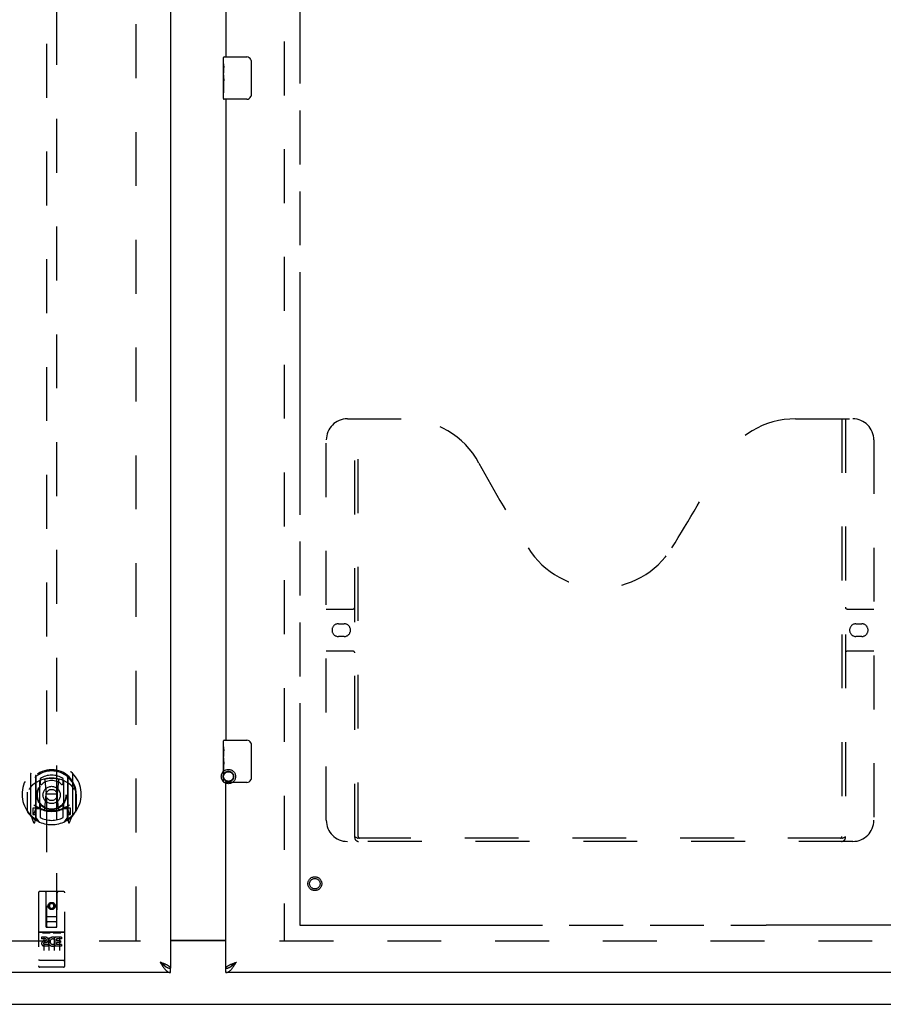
# Model space of a CAD drawing. Header units: inches. Extents: x 0 to 232, y 0 to 150.
# Tile 8 of 31: x 67 to 88, y 53 to 77. Entities that reach past the tile are written whole.
import ezdxf

# ---------------------------------------------------------------- set-up
doc = ezdxf.new("R2010")
doc.units = ezdxf.units.IN
doc.header["$LTSCALE"] = 12.750417
doc.header["$MEASUREMENT"] = 0
doc.linetypes.add('HIDDEN', pattern=[0.2, 0.1, -0.1])
doc.linetypes.add('PHANTOM', pattern=[0.8, 0.45, -0.05, 0.1, -0.05, 0.1, -0.05])
doc.layers.get('0').update_dxf_attribs({"linetype": 'CONTINUOUS'})
for name, color, linetype in [('02___PRT_ALL_AXES', 7, 'CONTINUOUS'), ('AVAILABLE_DOOR_SPACE', 7, 'CONTINUOUS'), ('DEFAULT_2', 8, 'HIDDEN'), ('DIMENSIONS', 7, 'CONTINUOUS')]:
    doc.layers.add(name, color=color, linetype=linetype)
doc.styles.get("Standard").update_dxf_attribs({"font": 'arial.ttf'})
doc.dimstyles.new('DIMSTYLE_1', dxfattribs={"dimtxt": 1.022761, "dimasz": 1.363681, "dimexe": 0.09, "dimexo": 0.07, "dimgap": 0.0375, "dimtad": 0, "dimtih": 1, "dimtoh": 1, "dimzin": 4, "dimdsep": 46, "dimtxsty": 'Standard', "dimblk": '_FILLED', "dimblk1": '_FILLED', "dimblk2": '_FILLED', "dimcen": 0.09, "dimazin": 1, "dimtfac": 1, "dimtdec": 3, "dimtofl": 0, "dimtmove": 0, "dimatfit": 3, "dimldrblk": '_FILLED', "dimfxl": 0, "dimtolj": 1, "dimtzin": 4, "dimarcsym": 0})

# ---------------------------------------------------------------- blocks, each defined once
blk = doc.blocks.new('_FILLED')
at = {"color": 0, "linetype": 'ByBlock'}
blk.add_solid([(0, 0), (-1, 0.2), (-1, -0.2)], dxfattribs=at)
blk = doc.blocks.new('*D17')
at = {"layer": 'DIMENSIONS', "color": 2, "linetype": 'Continuous'}
for p, q in [((67.322, 88.481), (65.202, 88.481)), ((70.947, 88.481), (73.674, 88.481))]:
    blk.add_line(p, q, dxfattribs=at)
at = {"layer": 'DIMENSIONS', "color": 2, "linetype": 'Continuous', "xscale": 1.3636809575, "yscale": 1.3636809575, "zscale": 1.3636809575}
blk.add_blockref('_FILLED', (67.322, 88.481), dxfattribs=at)
at = {"layer": 'DIMENSIONS', "color": 2, "linetype": 'Continuous', "xscale": 1.3636809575, "yscale": 1.3636809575, "zscale": 1.3636809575, "rotation": 180}
blk.add_blockref('_FILLED', (70.947, 88.481), dxfattribs=at)
at = {"layer": 'DIMENSIONS', "color": 2, "linetype": 'Continuous', "insert": (64.691, 88.993), "char_height": 1.0228, "width": 2.77932, "attachment_point": 3, "line_spacing_factor": 0.9}
blk.add_mtext('3.63', dxfattribs=at)

msp = doc.modelspace()

# ---------------------------------------------------------------- linework, layer by layer
at = {"color": 3, "linetype": 'Continuous'}
for p, q in [((70.947, 112.402), (70.947, 54.11)), ((72.26, 90.839), (72.26, 75.673)), ((72.26, 74.673), (72.26, 59.506)), ((72.26, 54.11), (72.26, 58.506)), ((70.947, 54.771), (72.26, 54.771)), ((72.476, 54.242), (72.506, 54.252)), ((70.947, 54.006), (42.385, 54.006)), ((100.822, 54.006), (72.26, 54.006))]:
    msp.add_line(p, q, dxfattribs=at)
at = {"color": 7, "linetype": 'Continuous'}
for p, q in [((72.2, 75.512), (72.2, 75.658)), ((72.215, 75.673), (72.755, 75.673)), ((72.855, 75.573), (72.855, 74.773)), ((72.2, 75.254), (72.2, 75.288)), ((72.2, 75.057), (72.2, 75.089)), ((72.2, 74.688), (72.2, 74.827)), ((72.755, 74.673), (72.215, 74.673)), ((72.2, 59.345), (72.2, 59.491)), ((72.215, 59.506), (72.755, 59.506)), ((72.855, 59.406), (72.855, 58.606)), ((72.2, 59.088), (72.2, 59.121)), ((72.2, 58.891), (72.2, 58.922)), ((72.2, 58.521), (72.2, 58.66)), ((72.755, 58.506), (72.215, 58.506)), ((72.26, 54.756), (70.947, 54.756)), ((70.824, 54.152), (70.834, 54.145)), ((70.947, 54.006), (70.947, 54.11)), ((72.26, 54.006), (72.26, 54.11)), ((72.362, 54.139), (72.373, 54.145)), ((51.133, 53.256), (93.886, 53.256))]:
    msp.add_line(p, q, dxfattribs=at)
for points in [[(72.848, 75.609), (72.85, 75.603), (72.851, 75.597), (72.853, 75.591), (72.854, 75.585), (72.854, 75.579), (72.855, 75.573)], [(72.855, 74.773), (72.854, 74.766), (72.854, 74.76), (72.853, 74.754), (72.851, 74.748), (72.85, 74.742), (72.848, 74.736)], [(72.848, 59.442), (72.85, 59.436), (72.851, 59.431), (72.853, 59.425), (72.854, 59.418), (72.854, 59.412), (72.855, 59.406)], [(72.855, 58.606), (72.854, 58.6), (72.854, 58.593), (72.853, 58.587), (72.851, 58.581), (72.85, 58.575), (72.848, 58.57)], [(70.701, 54.252), (70.711, 54.243), (70.721, 54.234), (70.731, 54.225), (70.742, 54.216), (70.752, 54.207), (70.762, 54.198), (70.772, 54.189), (70.783, 54.181), (70.793, 54.173), (70.803, 54.166), (70.814, 54.159), (70.824, 54.152)], [(70.831, 54.147), (70.83, 54.149), (70.826, 54.155), (70.82, 54.162), (70.815, 54.168), (70.808, 54.175), (70.801, 54.181), (70.794, 54.188), (70.786, 54.194), (70.778, 54.201), (70.769, 54.207), (70.76, 54.214), (70.75, 54.22), (70.741, 54.227), (70.731, 54.233), (70.721, 54.24), (70.711, 54.246), (70.701, 54.252)], [(70.834, 54.145), (70.844, 54.139), (70.855, 54.134), (70.865, 54.129), (70.875, 54.125), (70.885, 54.121), (70.896, 54.118), (70.906, 54.115), (70.916, 54.113), (70.927, 54.111), (70.937, 54.11), (70.947, 54.11)], [(72.26, 54.11), (72.27, 54.11), (72.28, 54.111), (72.29, 54.113), (72.301, 54.115), (72.311, 54.118), (72.321, 54.121), (72.331, 54.125), (72.342, 54.129), (72.352, 54.134), (72.362, 54.139)], [(72.373, 54.145), (72.383, 54.152), (72.393, 54.159), (72.403, 54.166), (72.414, 54.173), (72.424, 54.181), (72.434, 54.189), (72.444, 54.198), (72.455, 54.207), (72.465, 54.216), (72.475, 54.225), (72.486, 54.234), (72.496, 54.243), (72.506, 54.252)], [(72.375, 54.147), (72.376, 54.149), (72.381, 54.155), (72.386, 54.162), (72.392, 54.168), (72.398, 54.175), (72.405, 54.181), (72.413, 54.188), (72.421, 54.194), (72.429, 54.201), (72.438, 54.207), (72.447, 54.214), (72.456, 54.22), (72.466, 54.227), (72.476, 54.233), (72.486, 54.24), (72.496, 54.246), (72.506, 54.252)]]:
    msp.add_lwpolyline(points, dxfattribs=at)
at = {"color": 3, "linetype": 'Continuous'}
for points in [[(70.853, 54.192), (70.841, 54.198), (70.828, 54.203), (70.815, 54.209), (70.802, 54.214), (70.788, 54.22), (70.774, 54.225), (70.76, 54.231), (70.745, 54.236), (70.73, 54.242), (70.701, 54.252)], [(70.701, 54.252), (70.711, 54.236), (70.721, 54.22), (70.731, 54.204), (70.742, 54.189), (70.752, 54.173), (70.762, 54.158), (70.772, 54.143), (70.783, 54.129), (70.793, 54.116)], [(70.793, 54.116), (70.803, 54.102), (70.814, 54.09), (70.824, 54.078), (70.834, 54.067), (70.844, 54.057), (70.855, 54.048), (70.865, 54.039), (70.875, 54.031), (70.885, 54.025), (70.896, 54.019), (70.906, 54.014), (70.916, 54.011), (70.927, 54.008), (70.937, 54.006), (70.947, 54.006)], [(70.947, 54.11), (70.947, 54.115), (70.945, 54.121), (70.943, 54.126), (70.94, 54.132), (70.936, 54.137), (70.931, 54.143), (70.925, 54.148), (70.919, 54.154), (70.912, 54.159), (70.903, 54.165), (70.895, 54.17), (70.885, 54.176), (70.875, 54.181), (70.864, 54.187), (70.853, 54.192)], [(72.26, 54.11), (72.26, 54.115), (72.261, 54.121), (72.264, 54.126), (72.267, 54.132), (72.271, 54.137), (72.276, 54.143), (72.281, 54.148), (72.288, 54.154), (72.295, 54.159), (72.303, 54.165), (72.312, 54.17), (72.322, 54.176), (72.332, 54.181), (72.343, 54.187), (72.354, 54.192)], [(72.26, 54.006), (72.27, 54.006), (72.28, 54.008), (72.29, 54.011), (72.301, 54.014), (72.311, 54.019), (72.321, 54.025), (72.331, 54.031), (72.342, 54.039), (72.352, 54.048), (72.362, 54.057), (72.373, 54.067), (72.383, 54.078), (72.393, 54.09), (72.403, 54.102)], [(72.354, 54.192), (72.366, 54.198), (72.379, 54.203), (72.392, 54.209), (72.405, 54.214), (72.419, 54.22), (72.433, 54.225), (72.447, 54.231), (72.462, 54.236), (72.476, 54.242)], [(72.403, 54.102), (72.414, 54.116), (72.424, 54.129), (72.434, 54.143), (72.444, 54.158), (72.455, 54.173), (72.465, 54.189), (72.475, 54.204), (72.486, 54.22), (72.496, 54.236), (72.506, 54.252)]]:
    msp.add_lwpolyline(points, dxfattribs=at)
at = {"color": 7, "linetype": 'Continuous'}
for centre, radius, start, end in [((72.215, 75.658), 0.015, 90, 180), ((72.755, 75.573), 0.1, 21.1999, 90), ((72.215, 74.688), 0.015, 180, 270), ((72.755, 74.773), 0.1, 270, 338.7946), ((72.215, 59.491), 0.015, 90, 180), ((72.755, 59.406), 0.1, 21.1999, 90), ((72.215, 58.521), 0.015, 180, 270), ((72.755, 58.606), 0.1, 270, 338.7946)]:
    msp.add_arc(centre, radius, start, end, dxfattribs=at)
at = {"layer": '02___PRT_ALL_AXES', "color": 7, "linetype": 'Continuous'}
for p, q in [((72.2, 75.512), (72.2, 75.658)), ((72.2, 75.254), (72.2, 75.511)), ((72.205, 75.456), (72.2, 75.456)), ((72.2, 75.288), (72.207, 75.288)), ((72.207, 75.288), (72.207, 75.424)), ((72.2, 74.688), (72.2, 75.251)), ((72.201, 75.225), (72.2, 75.225)), ((72.2, 75.093), (72.206, 75.093)), ((72.2, 75.057), (72.207, 75.057)), ((72.201, 75.227), (72.203, 75.205)), ((72.207, 74.827), (72.207, 75.057)), ((72.2, 74.994), (72.207, 74.994)), ((72.2, 74.827), (72.207, 74.827)), ((72.2, 59.345), (72.2, 59.491)), ((72.2, 59.088), (72.2, 59.344)), ((72.205, 59.289), (72.2, 59.289)), ((72.207, 59.121), (72.207, 59.257)), ((72.2, 59.121), (72.207, 59.121)), ((72.2, 58.521), (72.2, 59.085)), ((72.201, 59.058), (72.2, 59.058)), ((72.201, 59.06), (72.203, 59.038)), ((72.2, 58.927), (72.206, 58.927)), ((72.2, 58.891), (72.207, 58.891)), ((72.2, 58.828), (72.207, 58.828)), ((72.207, 58.66), (72.207, 58.891)), ((72.2, 58.66), (72.207, 58.66))]:
    msp.add_line(p, q, dxfattribs=at)
at = {"layer": '02___PRT_ALL_AXES', "color": 8, "linetype": 'HIDDEN'}
for p, q in [((68.417, 54.966), (67.852, 54.966)), ((67.99, 54.844), (67.898, 54.844)), ((67.898, 54.844), (67.898, 54.802)), ((67.99, 54.802), (67.898, 54.802)), ((67.994, 54.759), (67.948, 54.759)), ((68.21, 54.809), (68.197, 54.79)), ((68.207, 54.834), (68.21, 54.832)), ((68.366, 54.844), (68.21, 54.844)), ((68.21, 54.844), (68.21, 54.832)), ((68.21, 54.809), (68.21, 54.631)), ((68.366, 54.802), (68.253, 54.802)), ((68.253, 54.802), (68.253, 54.759)), ((68.345, 54.759), (68.253, 54.759)), ((68.345, 54.759), (68.345, 54.716)), ((68.366, 54.844), (68.366, 54.802)), ((67.99, 54.718), (67.962, 54.718)), ((68.054, 54.674), (67.962, 54.674)), ((68.054, 54.631), (67.962, 54.631)), ((68.054, 54.674), (68.054, 54.631)), ((68.186, 54.679), (68.203, 54.64)), ((68.366, 54.631), (68.21, 54.631)), ((68.345, 54.716), (68.253, 54.716)), ((68.253, 54.716), (68.253, 54.674)), ((68.366, 54.674), (68.253, 54.674)), ((68.366, 54.674), (68.366, 54.631)), ((68.417, 54.138), (67.852, 54.138))]:
    msp.add_line(p, q, dxfattribs=at)
at = {"layer": '02___PRT_ALL_AXES', "color": 7, "linetype": 'Continuous'}
for points in [[(72.2, 75.512), (72.2, 75.508), (72.2, 75.504), (72.201, 75.498), (72.202, 75.485)], [(72.202, 75.485), (72.203, 75.477), (72.204, 75.469), (72.205, 75.461)], [(72.205, 75.461), (72.206, 75.452), (72.206, 75.443), (72.206, 75.433), (72.207, 75.424)], [(72.2, 75.254), (72.2, 75.246), (72.2, 75.237), (72.201, 75.227)], [(72.203, 75.205), (72.204, 75.193), (72.205, 75.181), (72.205, 75.169), (72.206, 75.156), (72.206, 75.143), (72.207, 75.131), (72.206, 75.118), (72.206, 75.105), (72.205, 75.092), (72.205, 75.08), (72.204, 75.068)], [(72.2, 59.345), (72.2, 59.342), (72.2, 59.337), (72.201, 59.332), (72.202, 59.318)], [(72.202, 59.318), (72.203, 59.311), (72.204, 59.303), (72.205, 59.294)], [(72.205, 59.294), (72.206, 59.285), (72.206, 59.276), (72.206, 59.267), (72.207, 59.257)], [(72.2, 59.088), (72.2, 59.079), (72.2, 59.07), (72.201, 59.06)], [(72.203, 59.038), (72.204, 59.027), (72.205, 59.015), (72.205, 59.002), (72.206, 58.99), (72.206, 58.977), (72.207, 58.964), (72.206, 58.951), (72.206, 58.938), (72.205, 58.926), (72.205, 58.914), (72.204, 58.902)]]:
    msp.add_lwpolyline(points, dxfattribs=at)
at = {"layer": '02___PRT_ALL_AXES', "color": 8, "linetype": 'HIDDEN'}
for centre, radius in [((74.364, 56.11), 0.124), ((68.135, 55.583), 0.085)]:
    msp.add_circle(centre, radius, dxfattribs=at)
for centre, radius, start, end in [((67.962, 54.696), 0.0644, 102.2995, 270.0775), ((67.99, 54.781), 0.0635, 270, 90), ((67.99, 54.78), 0.0219, 280.307, 90), ((68.161, 54.738), 0.107, 64.2636, 293.4027), ((68.161, 54.738), 0.0639, 54.8895, 293.4026), ((67.962, 54.696), 0.0219, 89.9011, 270)]:
    msp.add_arc(centre, radius, start, end, dxfattribs=at)
at = {"layer": '02___PRT_ALL_AXES', "color": 7, "linetype": 'Continuous'}
for centre in [(72.463, 75.089), (72.463, 58.922)]:
    msp.add_ellipse(centre, major_axis=(0.263, 0), ratio=0.432808, start_param=3.141593, end_param=3.321581, dxfattribs=at)
at = {"layer": 'AVAILABLE_DOOR_SPACE', "color": 4, "linetype": 'PHANTOM'}
for p, q in [((74.01, 111.381), (74.01, 55.131)), ((74.01, 55.131), (85.041, 55.131)), ((85.041, 55.133), (88.041, 55.133)), ((85.041, 55.131), (85.041, 55.133))]:
    msp.add_line(p, q, dxfattribs=at)
at = {"layer": 'DEFAULT_2', "color": 8, "linetype": 'HIDDEN'}
for p, q in [((70.135, 54.771), (70.135, 111.741)), ((73.635, 111.741), (73.635, 54.771)), ((68.01, 81.085), (68.01, 55.083)), ((68.26, 55.083), (68.26, 81.085)), ((75.134, 67.11), (76.489, 67.11)), ((75.309, 57.2), (75.309, 67.11)), ((75.389, 57.23), (75.389, 67.11)), ((85.739, 67.11), (87.094, 67.11)), ((86.839, 67.11), (86.839, 57.23)), ((86.919, 67.11), (86.919, 57.2)), ((74.634, 57.61), (74.634, 66.61)), ((87.594, 66.61), (87.594, 57.61)), ((74.634, 62.61), (75.269, 62.61)), ((86.959, 62.61), (87.594, 62.61)), ((74.92, 62.26), (75.057, 62.26)), ((87.17, 62.26), (87.307, 62.26)), ((75.057, 61.96), (74.92, 61.96)), ((87.307, 61.96), (87.17, 61.96)), ((75.269, 61.61), (74.634, 61.61)), ((87.594, 61.61), (86.959, 61.61)), ((67.635, 58.711), (67.635, 57.744)), ((67.752, 58.657), (67.752, 57.641)), ((67.76, 58.633), (67.76, 57.629)), ((67.852, 57.909), (67.852, 58.541)), ((67.86, 58.593), (67.86, 58.49)), ((67.972, 58.567), (68.002, 58.227)), ((68.297, 58.567), (68.267, 58.227)), ((68.41, 58.49), (68.41, 58.593)), ((68.417, 58.541), (68.417, 57.909)), ((68.51, 58.633), (68.51, 57.629)), ((68.517, 58.657), (68.517, 57.641)), ((68.635, 57.744), (68.635, 58.711)), ((67.56, 58.274), (67.56, 58.277)), ((67.56, 57.817), (67.56, 58.274)), ((68.71, 58.274), (68.709, 58.277)), ((68.71, 57.817), (68.71, 58.274)), ((67.552, 58.227), (67.567, 58.227)), ((67.552, 58.227), (67.552, 57.839)), ((67.972, 57.883), (68.002, 58.227)), ((68.267, 58.227), (68.002, 58.227)), ((68.298, 57.883), (68.267, 58.227)), ((68.717, 58.227), (68.702, 58.227)), ((68.717, 58.227), (68.717, 57.839)), ((67.752, 57.898), (67.692, 57.898)), ((67.692, 57.898), (67.692, 57.748)), ((67.73, 57.802), (67.7, 57.756)), ((67.762, 57.862), (67.762, 57.654)), ((67.852, 57.9), (67.78, 57.9)), ((67.848, 57.882), (67.782, 57.882)), ((67.86, 57.929), (67.86, 57.676)), ((68.41, 57.676), (68.41, 57.929)), ((68.49, 57.9), (68.417, 57.9)), ((68.487, 57.882), (68.421, 57.882)), ((68.507, 57.654), (68.507, 57.862)), ((68.577, 57.898), (68.517, 57.898)), ((68.569, 57.756), (68.539, 57.802)), ((68.577, 57.748), (68.577, 57.898)), ((67.639, 57.733), (67.709, 57.558)), ((67.692, 57.748), (67.76, 57.748)), ((67.731, 57.638), (67.735, 57.635)), ((67.738, 57.561), (67.752, 57.641)), ((67.83, 57.579), (67.76, 57.688)), ((68.51, 57.688), (68.44, 57.579)), ((68.51, 57.748), (68.577, 57.748)), ((68.517, 57.641), (68.531, 57.561)), ((68.538, 57.637), (68.538, 57.638)), ((68.538, 57.638), (68.539, 57.638)), ((68.538, 57.638), (68.539, 57.638)), ((68.56, 57.558), (68.63, 57.733)), ((87.094, 57.11), (75.134, 57.11)), ((86.835, 57.19), (75.392, 57.19)), ((68.417, 55.923), (67.852, 55.923)), ((67.822, 55.893), (67.822, 54.168)), ((68.008, 55.083), (68.005, 55.893)), ((68.261, 55.083), (68.265, 55.893)), ((68.447, 54.168), (68.447, 55.893)), ((68.135, 55.656), (68.072, 55.62)), ((68.072, 55.62), (68.082, 55.614)), ((68.072, 55.62), (68.072, 55.548)), ((68.072, 55.548), (68.082, 55.553)), ((68.072, 55.548), (68.135, 55.512)), ((68.135, 55.644), (68.082, 55.614)), ((68.082, 55.614), (68.082, 55.553)), ((68.082, 55.553), (68.135, 55.523)), ((68.197, 55.62), (68.135, 55.656)), ((68.135, 55.656), (68.135, 55.644)), ((68.187, 55.614), (68.135, 55.644)), ((68.135, 55.523), (68.187, 55.553)), ((68.135, 55.512), (68.197, 55.548)), ((68.135, 55.512), (68.135, 55.523)), ((68.197, 55.62), (68.187, 55.614)), ((68.187, 55.553), (68.187, 55.614)), ((68.197, 55.548), (68.187, 55.553)), ((68.197, 55.548), (68.197, 55.62)), ((68.007, 55.333), (68.262, 55.333)), ((68.008, 55.083), (68.01, 55.083)), ((68.01, 55.083), (68.26, 55.083)), ((68.22, 55.208), (68.05, 55.208)), ((68.26, 55.083), (68.261, 55.083)), ((43.76, 54.756), (70.239, 54.756)), ((67.852, 54.966), (68.417, 54.966)), ((67.923, 54.95), (68.096, 54.95)), ((67.947, 54.836), (67.947, 54.53)), ((68.072, 54.836), (68.072, 54.53)), ((68.173, 54.95), (68.346, 54.95)), ((68.197, 54.836), (68.197, 54.53)), ((68.322, 54.836), (68.322, 54.53)), ((73.531, 54.756), (100.01, 54.756)), ((67.84, 54.297), (67.839, 54.297)), ((67.841, 54.297), (67.84, 54.297)), ((67.842, 54.297), (67.841, 54.297)), ((67.841, 54.297), (67.841, 54.297)), ((67.843, 54.297), (67.842, 54.297)), ((67.844, 54.297), (67.843, 54.297)), ((67.845, 54.297), (67.844, 54.297)), ((67.846, 54.297), (67.845, 54.297)), ((67.845, 54.297), (67.845, 54.297)), ((67.847, 54.297), (67.846, 54.297)), ((67.848, 54.297), (67.847, 54.297)), ((67.849, 54.297), (67.848, 54.297)), ((67.85, 54.296), (67.849, 54.297)), ((67.851, 54.296), (67.85, 54.296)), ((67.85, 54.296), (67.85, 54.296)), ((67.852, 54.296), (67.851, 54.296)), ((68.418, 54.296), (67.852, 54.296)), ((68.418, 54.296), (68.419, 54.296)), ((68.418, 54.296), (68.418, 54.296)), ((68.419, 54.296), (68.42, 54.296)), ((68.42, 54.296), (68.421, 54.297)), ((68.421, 54.297), (68.422, 54.297)), ((68.422, 54.297), (68.423, 54.297)), ((68.423, 54.297), (68.424, 54.297)), ((68.423, 54.297), (68.423, 54.297)), ((68.424, 54.297), (68.425, 54.297)), ((68.425, 54.297), (68.426, 54.297)), ((68.426, 54.297), (68.427, 54.297)), ((68.427, 54.297), (68.428, 54.297)), ((68.427, 54.297), (68.427, 54.297)), ((68.428, 54.297), (68.429, 54.297)), ((68.429, 54.297), (68.43, 54.297)), ((68.43, 54.297), (68.431, 54.297)), ((68.43, 54.297), (68.43, 54.297)), ((68.102, 54.138), (67.917, 54.138)), ((68.352, 54.138), (68.167, 54.138))]:
    msp.add_line(p, q, dxfattribs=at)
for points in [[(67.947, 58.584), (67.952, 58.586), (67.957, 58.587), (67.963, 58.589), (67.968, 58.59), (67.974, 58.591), (67.979, 58.593), (67.985, 58.594), (67.99, 58.595), (67.996, 58.596), (68.001, 58.597), (68.007, 58.598), (68.012, 58.599), (68.018, 58.6), (68.023, 58.601), (68.029, 58.602), (68.034, 58.603), (68.04, 58.604), (68.045, 58.604), (68.051, 58.605), (68.056, 58.606), (68.062, 58.606), (68.068, 58.607), (68.073, 58.607), (68.079, 58.608), (68.084, 58.608), (68.09, 58.609), (68.095, 58.609), (68.101, 58.609), (68.107, 58.609), (68.112, 58.61), (68.118, 58.61), (68.123, 58.61), (68.129, 58.61), (68.135, 58.61), (68.14, 58.61), (68.146, 58.61), (68.151, 58.61), (68.157, 58.61), (68.163, 58.609), (68.168, 58.609), (68.174, 58.609), (68.179, 58.609), (68.185, 58.608), (68.191, 58.608), (68.196, 58.607), (68.202, 58.607), (68.207, 58.606), (68.213, 58.606), (68.218, 58.605), (68.224, 58.604), (68.229, 58.604), (68.235, 58.603), (68.241, 58.602), (68.246, 58.601), (68.252, 58.6), (68.257, 58.599), (68.263, 58.598), (68.268, 58.597), (68.274, 58.596), (68.279, 58.595), (68.285, 58.594), (68.29, 58.593), (68.295, 58.591), (68.301, 58.59), (68.306, 58.589), (68.312, 58.587), (68.317, 58.586), (68.323, 58.584)], [(67.68, 58.442), (67.679, 58.441), (67.677, 58.44), (67.676, 58.438), (67.674, 58.437), (67.672, 58.435), (67.671, 58.434), (67.669, 58.432), (67.667, 58.43), (67.666, 58.429), (67.664, 58.427), (67.662, 58.425), (67.66, 58.423), (67.658, 58.421), (67.656, 58.419), (67.654, 58.416), (67.652, 58.414), (67.65, 58.411), (67.648, 58.409), (67.646, 58.406), (67.644, 58.404), (67.642, 58.401), (67.639, 58.398), (67.637, 58.395), (67.635, 58.391), (67.632, 58.388), (67.63, 58.385), (67.627, 58.381), (67.625, 58.377), (67.622, 58.373), (67.62, 58.369), (67.617, 58.365), (67.614, 58.361), (67.611, 58.356), (67.608, 58.351), (67.605, 58.346), (67.602, 58.341)], [(68.667, 58.341), (68.664, 58.346), (68.661, 58.351), (68.658, 58.356), (68.655, 58.361), (68.652, 58.365), (68.65, 58.369), (68.647, 58.373), (68.644, 58.377), (68.642, 58.381), (68.639, 58.385), (68.637, 58.388), (68.634, 58.391), (68.632, 58.395), (68.63, 58.398), (68.628, 58.401), (68.625, 58.403), (68.623, 58.406), (68.621, 58.409), (68.619, 58.411), (68.617, 58.414), (68.615, 58.416), (68.613, 58.419), (68.611, 58.421), (68.609, 58.423), (68.607, 58.425), (68.605, 58.427), (68.604, 58.429), (68.602, 58.43), (68.6, 58.432), (68.598, 58.434), (68.597, 58.435), (68.595, 58.437), (68.594, 58.438), (68.592, 58.44), (68.59, 58.441), (68.589, 58.442)], [(75.299, 57.23), (75.315, 57.219), (75.331, 57.21), (75.346, 57.202), (75.362, 57.195), (75.377, 57.191), (75.392, 57.19)], [(86.835, 57.19), (86.85, 57.191), (86.865, 57.195), (86.881, 57.202), (86.897, 57.21), (86.912, 57.219), (86.929, 57.23)], [(67.917, 54.949), (67.917, 54.949), (67.917, 54.949), (67.917, 54.949), (67.917, 54.949), (67.918, 54.949), (67.918, 54.95), (67.918, 54.95), (67.918, 54.95), (67.918, 54.95), (67.918, 54.95), (67.918, 54.95), (67.918, 54.95), (67.918, 54.95), (67.918, 54.95), (67.919, 54.95), (67.919, 54.95), (67.919, 54.95), (67.919, 54.95), (67.919, 54.95), (67.919, 54.95), (67.919, 54.95), (67.919, 54.95), (67.92, 54.95), (67.92, 54.95), (67.92, 54.95), (67.92, 54.95), (67.92, 54.95), (67.92, 54.95), (67.921, 54.95), (67.921, 54.95), (67.921, 54.95), (67.921, 54.95), (67.921, 54.95), (67.921, 54.95), (67.922, 54.95), (67.922, 54.95), (67.922, 54.95), (67.922, 54.95), (67.922, 54.95), (67.922, 54.95), (67.923, 54.95), (67.923, 54.95), (67.923, 54.95), (67.923, 54.95), (67.923, 54.95)], [(68.096, 54.95), (68.096, 54.95), (68.096, 54.95), (68.096, 54.95), (68.096, 54.95), (68.097, 54.95), (68.097, 54.95), (68.097, 54.95), (68.097, 54.95), (68.097, 54.95), (68.097, 54.95), (68.098, 54.95), (68.098, 54.95), (68.098, 54.95), (68.098, 54.95), (68.098, 54.95), (68.099, 54.95), (68.099, 54.95), (68.099, 54.95), (68.099, 54.95), (68.099, 54.95), (68.099, 54.95), (68.099, 54.95), (68.1, 54.95), (68.1, 54.95), (68.1, 54.95), (68.1, 54.95), (68.1, 54.95), (68.1, 54.95), (68.1, 54.95), (68.1, 54.95), (68.101, 54.95), (68.101, 54.95), (68.101, 54.95), (68.101, 54.95), (68.101, 54.95), (68.101, 54.95), (68.101, 54.95), (68.101, 54.95), (68.101, 54.95), (68.102, 54.95), (68.102, 54.949), (68.102, 54.949), (68.102, 54.949), (68.102, 54.949), (68.102, 54.949), (68.102, 54.949)], [(68.167, 54.949), (68.167, 54.949), (68.167, 54.949), (68.167, 54.949), (68.167, 54.949), (68.168, 54.949), (68.168, 54.95), (68.168, 54.95), (68.168, 54.95), (68.168, 54.95), (68.168, 54.95), (68.168, 54.95), (68.168, 54.95), (68.168, 54.95), (68.168, 54.95), (68.169, 54.95), (68.169, 54.95), (68.169, 54.95), (68.169, 54.95), (68.169, 54.95), (68.169, 54.95), (68.169, 54.95), (68.17, 54.95), (68.17, 54.95), (68.17, 54.95), (68.17, 54.95), (68.17, 54.95), (68.17, 54.95), (68.17, 54.95), (68.171, 54.95), (68.171, 54.95), (68.171, 54.95), (68.171, 54.95), (68.171, 54.95), (68.171, 54.95), (68.172, 54.95), (68.172, 54.95), (68.172, 54.95), (68.172, 54.95), (68.172, 54.95), (68.172, 54.95), (68.173, 54.95), (68.173, 54.95), (68.173, 54.95), (68.173, 54.95), (68.173, 54.95)], [(68.346, 54.95), (68.346, 54.95), (68.346, 54.95), (68.346, 54.95), (68.346, 54.95), (68.347, 54.95), (68.347, 54.95), (68.347, 54.95), (68.347, 54.95), (68.347, 54.95), (68.347, 54.95), (68.348, 54.95), (68.348, 54.95), (68.348, 54.95), (68.348, 54.95), (68.348, 54.95), (68.349, 54.95), (68.349, 54.95), (68.349, 54.95), (68.349, 54.95), (68.349, 54.95), (68.349, 54.95), (68.349, 54.95), (68.35, 54.95), (68.35, 54.95), (68.35, 54.95), (68.35, 54.95), (68.35, 54.95), (68.35, 54.95), (68.35, 54.95), (68.35, 54.95), (68.351, 54.95), (68.351, 54.95), (68.351, 54.95), (68.351, 54.95), (68.351, 54.95), (68.351, 54.95), (68.351, 54.95), (68.351, 54.95), (68.351, 54.95), (68.352, 54.95), (68.352, 54.949), (68.352, 54.949), (68.352, 54.949), (68.352, 54.949), (68.352, 54.949), (68.352, 54.949)], [(67.839, 54.297), (67.838, 54.297), (67.838, 54.297), (67.838, 54.297), (67.837, 54.297), (67.837, 54.298), (67.836, 54.298), (67.836, 54.298), (67.836, 54.298), (67.835, 54.298), (67.835, 54.298), (67.835, 54.298), (67.834, 54.298), (67.834, 54.298), (67.834, 54.298), (67.833, 54.298), (67.833, 54.298), (67.833, 54.298), (67.832, 54.298), (67.832, 54.298), (67.832, 54.298), (67.831, 54.299), (67.831, 54.299), (67.831, 54.299), (67.831, 54.299), (67.83, 54.299), (67.83, 54.299), (67.83, 54.299), (67.829, 54.299), (67.829, 54.299), (67.829, 54.299), (67.829, 54.299), (67.828, 54.299), (67.828, 54.299), (67.828, 54.3), (67.828, 54.3), (67.827, 54.3), (67.827, 54.3), (67.827, 54.3), (67.827, 54.3), (67.826, 54.3), (67.826, 54.3), (67.826, 54.3), (67.826, 54.3), (67.826, 54.3), (67.825, 54.3), (67.825, 54.301), (67.825, 54.301), (67.825, 54.301), (67.825, 54.301), (67.825, 54.301), (67.824, 54.301), (67.824, 54.301), (67.824, 54.301), (67.824, 54.301), (67.824, 54.301), (67.824, 54.302), (67.824, 54.302), (67.823, 54.302), (67.823, 54.302), (67.823, 54.302), (67.823, 54.302), (67.823, 54.302), (67.823, 54.302), (67.823, 54.302), (67.823, 54.302), (67.823, 54.303), (67.823, 54.303), (67.822, 54.303), (67.822, 54.303), (67.822, 54.303), (67.822, 54.303), (67.822, 54.303), (67.822, 54.303), (67.822, 54.303), (67.822, 54.303), (67.822, 54.304), (67.822, 54.304), (67.822, 54.304), (67.822, 54.304)], [(68.431, 54.297), (68.432, 54.297), (68.432, 54.297), (68.432, 54.298), (68.433, 54.298), (68.433, 54.298), (68.433, 54.298), (68.434, 54.298), (68.434, 54.298), (68.434, 54.298), (68.435, 54.298), (68.435, 54.298), (68.435, 54.298), (68.436, 54.298), (68.436, 54.298), (68.436, 54.298), (68.437, 54.298), (68.437, 54.298), (68.437, 54.298), (68.438, 54.299), (68.438, 54.299), (68.438, 54.299), (68.439, 54.299), (68.439, 54.299), (68.439, 54.299), (68.439, 54.299), (68.44, 54.299), (68.44, 54.299), (68.44, 54.299), (68.441, 54.299), (68.441, 54.299), (68.441, 54.299), (68.441, 54.3), (68.442, 54.3), (68.442, 54.3), (68.442, 54.3), (68.442, 54.3), (68.442, 54.3), (68.443, 54.3), (68.443, 54.3), (68.443, 54.3), (68.443, 54.3), (68.444, 54.3), (68.444, 54.3), (68.444, 54.301), (68.444, 54.301), (68.444, 54.301), (68.444, 54.301), (68.445, 54.301), (68.445, 54.301), (68.445, 54.301), (68.445, 54.301), (68.445, 54.301), (68.445, 54.301), (68.446, 54.302), (68.446, 54.302), (68.446, 54.302), (68.446, 54.302), (68.446, 54.302), (68.446, 54.302), (68.446, 54.302), (68.446, 54.302), (68.446, 54.302), (68.447, 54.302), (68.447, 54.303), (68.447, 54.303), (68.447, 54.303), (68.447, 54.303), (68.447, 54.303), (68.447, 54.303), (68.447, 54.303), (68.447, 54.303), (68.447, 54.303), (68.447, 54.303), (68.447, 54.304), (68.447, 54.304), (68.447, 54.304), (68.447, 54.304)]]:
    msp.add_lwpolyline(points, dxfattribs=at)
for centre, radius in [((72.319, 58.646), 0.169), ((72.319, 58.646), 0.124), ((72.319, 58.646), 0.114), ((68.135, 58.209), 0.35), ((68.135, 58.209), 0.335), ((68.135, 58.209), 0.205), ((68.135, 58.209), 0.133), ((74.364, 56.11), 0.164), ((74.364, 56.11), 0.124), ((68.135, 55.583), 0.0845)]:
    msp.add_circle(centre, radius, dxfattribs=at)
for centre, radius, start, end in [((75.134, 66.61), 0.5, 90, 180), ((76.489, 65.11), 2, 28.4813, 90), ((85.739, 65.11), 2, 90, 151.5187), ((87.094, 66.61), 0.5, 0, 90), ((112.797, 84.808), 39.307, 208.4813, 211.8705), ((49.431, 84.808), 39.307, 328.1295, 331.5187), ((81.114, 65.11), 2, 211.8705, 328.1295), ((75.269, 62.65), 0.04, 270, 360), ((86.959, 62.65), 0.04, 180, 270), ((74.92, 62.11), 0.15, 90, 270), ((75.057, 62.11), 0.15, 270, 90), ((87.17, 62.11), 0.15, 90, 270), ((87.307, 62.11), 0.15, 270, 90), ((75.269, 61.57), 0.04, 0, 90), ((86.959, 61.57), 0.04, 90, 180), ((68.135, 58.227), 0.7, 305.5126, 234.4874), ((68.135, 58.225), 0.583, 0.2464, 179.7536), ((68.135, 58.199), 0.58, 7.6622, 172.3378), ((67.65, 58.711), 0.015, 135.0748, 180), ((68.62, 58.711), 0.015, 0, 44.9252), ((68.135, 57.91), 0.7, 49.529, 130.471), ((67.767, 58.657), 0.015, 130.3587, 180), ((67.78, 58.633), 0.02, 129.3378, 179.9984), ((67.867, 58.541), 0.015, 112.9863, 180), ((68.135, 58.199), 0.48, 55.0461, 124.9539), ((67.89, 58.49), 0.03, 180, 311.1261), ((68.135, 58.209), 0.343, 48.8739, 131.1261), ((67.952, 58.565), 0.02, 5.0796, 105.5752), ((68.317, 58.565), 0.02, 74.4248, 174.9204), ((68.38, 58.49), 0.03, 228.8739, 360), ((68.402, 58.541), 0.015, 0, 67.0137), ((68.49, 58.633), 0.02, 0, 50.6594), ((68.502, 58.657), 0.015, 0, 49.6413), ((67.58, 58.274), 0.02, 172.3378, 180), ((68.69, 58.274), 0.02, 0, 7.6622), ((67.58, 57.817), 0.02, 180, 215.2961), ((68.135, 58.209), 0.7, 215.2961, 324.7039), ((68.135, 58.54), 0.7, 233.2319, 306.7681), ((67.572, 57.904), 0.188, 327.3208, 360), ((67.78, 57.88), 0.02, 90, 180), ((67.782, 57.862), 0.02, 90, 180), ((67.848, 57.862), 0.02, 66.536, 90), ((67.867, 57.909), 0.015, 180, 247.0137), ((68.135, 58.522), 0.7, 246.536, 293.464), ((67.89, 57.929), 0.03, 48.8739, 180), ((68.135, 58.209), 0.343, 228.8739, 311.1261), ((67.952, 57.885), 0.02, 254.3869, 354.9204), ((68.318, 57.885), 0.02, 185.0796, 285.6131), ((68.38, 57.929), 0.03, 0, 131.1261), ((68.402, 57.909), 0.015, 292.9863, 360), ((68.421, 57.862), 0.02, 90, 113.464), ((68.487, 57.862), 0.02, 0, 90), ((68.49, 57.88), 0.02, 0, 90), ((68.698, 57.904), 0.188, 180, 212.6792), ((68.69, 57.817), 0.02, 324.7039, 360), ((67.65, 57.744), 0.015, 180, 224.9252), ((67.705, 57.753), 0.005, 147.3208, 270), ((67.723, 57.563), 0.015, 201.8041, 350), ((67.74, 57.674), 0.02, 234.4874, 360), ((67.742, 57.654), 0.02, 234.7457, 360), ((67.78, 57.629), 0.02, 180, 238.5295), ((68.135, 58.209), 0.6, 242.7204, 297.2796), ((68.49, 57.629), 0.02, 301.4688, 359.9992), ((68.527, 57.654), 0.02, 180, 305.2543), ((68.53, 57.674), 0.02, 180, 305.5126), ((68.546, 57.563), 0.015, 190, 338.1959), ((68.565, 57.753), 0.005, 270, 32.6792), ((68.62, 57.744), 0.015, 315.0748, 360), ((75.134, 57.61), 0.5, 180, 270), ((87.094, 57.61), 0.5, 270, 360), ((75.399, 57.2), 0.09, 180, 270), ((75.429, 57.23), 0.04, 180, 270), ((86.799, 57.23), 0.04, 270, 360), ((86.829, 57.2), 0.09, 270, 360), ((67.852, 55.893), 0.03, 90, 180), ((67.975, 55.893), 0.03, 0, 90), ((68.295, 55.893), 0.03, 90, 180), ((68.417, 55.893), 0.03, 0, 90), ((67.852, 54.996), 0.03, 180, 270), ((68.05, 55.168), 0.04, 90, 180), ((68.05, 55.123), 0.04, 180, 270), ((68.22, 55.168), 0.04, 0, 90), ((68.22, 55.123), 0.04, 270, 360), ((68.417, 54.996), 0.03, 270, 360), ((67.852, 54.168), 0.03, 180, 270), ((68.417, 54.168), 0.03, 270, 360)]:
    msp.add_arc(centre, radius, start, end, dxfattribs=at)

# ---------------------------------------------------------------- dimensions: what is measured, and where the dimension line sits
at = {"layer": 'DIMENSIONS', "color": 2, "linetype": 'Continuous'}
dim = msp.add_linear_dim(base=(70.947097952, 88.481304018), p1=(67.322097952, 84.130969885), p2=(70.947097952, 54.129969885), dimstyle='DIMSTYLE_1', dxfattribs=at)
dim.commit()
dim.dimension.update_dxf_attribs({"geometry": '*D17', "text_midpoint": (63.299675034, 88.475598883), "dimtype": 160})

doc.saveas('drawing.dxf')
